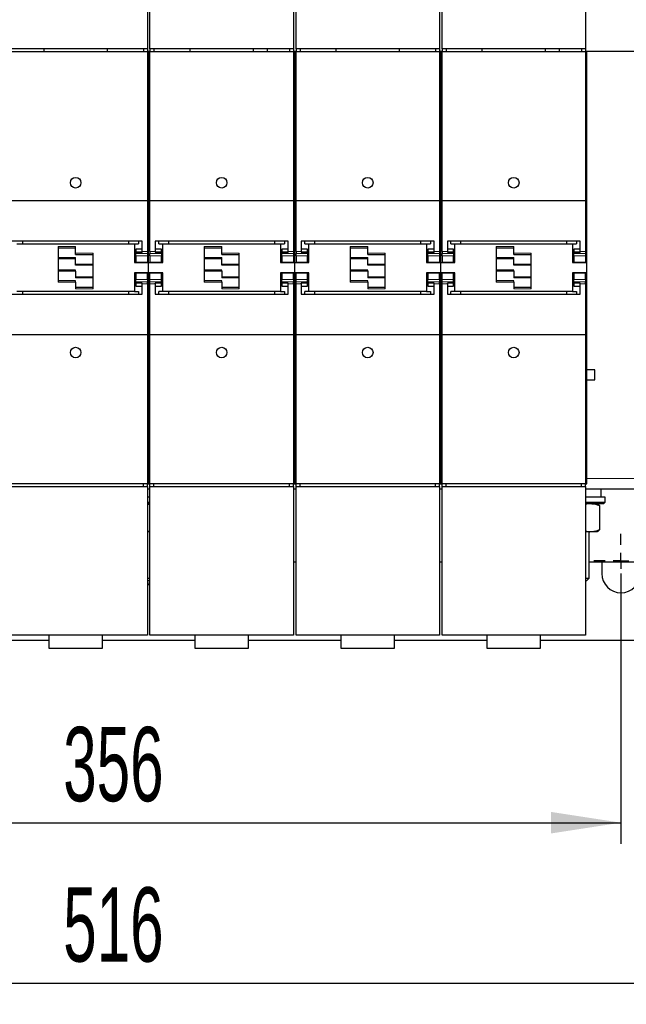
# Model space of a CAD drawing. Header units: millimetres. Extents: x 5 to 418, y 2 to 292.
# Tile 4 of 35: x 97 to 126, y 60 to 107. Entities that reach past the tile are written whole.
import ezdxf

# ---------------------------------------------------------------- set-up
doc = ezdxf.new("R2010")
doc.units = ezdxf.units.MM
doc.layers.add('SLD-0', color=7, linetype='Continuous')
doc.styles.add('SLDTEXTSTYLE0', font='TXT', dxfattribs={"width": 0.605})
doc.dimstyles.new('SLDDIMSTYLE0', dxfattribs={"dimtxt": 3.5, "dimasz": 3.302, "dimexe": 0, "dimexo": 0.0625, "dimgap": 0.875, "dimtad": 1, "dimlfac": 8, "dimrnd": 1e-09, "dimzin": 12, "dimdsep": 46, "dimtxsty": 'SLDTEXTSTYLE0', "dimsah": 1, "dimcen": 0.09, "dimadec": 0, "dimazin": 3, "dimtfac": 1, "dimtofl": 0, "dimtmove": 0, "dimatfit": 3, "dimfxl": 1, "dimfrac": 2, "dimtolj": 1, "dimtzin": 12, "dimarcsym": 0})

# ---------------------------------------------------------------- blocks, each defined once
blk = doc.blocks.new('_D_5')
at = {"layer": 'SLD-0', "color": 7}
for p, q in [((81.285, 80.691), (81.285, 67.953)), ((125.785, 80.691), (125.785, 67.953)), ((81.285, 68.953), (125.785, 68.953))]:
    blk.add_line(p, q, dxfattribs=at)
for points in [[(81.285, 68.953), (84.587, 68.445), (84.587, 69.461)], [(125.785, 68.953), (122.483, 69.461), (122.483, 68.445)]]:
    blk.add_solid(points, dxfattribs=at)
at = {"layer": 'SLD-0', "color": 7, "insert": (99.524, 73.464), "char_height": 3.5, "attachment_point": 1, "style": 'SLDTEXTSTYLE0'}
blk.add_mtext('356', dxfattribs=at)
blk = doc.blocks.new('_D_6')
at = {"layer": 'SLD-0', "color": 7}
for p, q in [((71.285, 80.691), (71.285, 60.398)), ((135.785, 80.003), (135.785, 60.398)), ((71.285, 61.398), (135.785, 61.398))]:
    blk.add_line(p, q, dxfattribs=at)
for points in [[(71.285, 61.398), (74.587, 60.89), (74.587, 61.906)], [(135.785, 61.398), (132.483, 61.906), (132.483, 60.89)]]:
    blk.add_solid(points, dxfattribs=at)
at = {"layer": 'SLD-0', "color": 7, "insert": (99.524, 65.91), "char_height": 3.5, "attachment_point": 1, "style": 'SLDTEXTSTYLE0'}
blk.add_mtext('516', dxfattribs=at)
blk = doc.blocks.new('SW_CENTERMARKSYMBOL_4')
at = {"layer": 'SLD-0', "color": 0}
for p, q in [((0, 0.75), (0, 1.28125)), ((-0.75, 0), (-1.28125, 0)), ((0, 0), (-0.375, 0)), ((0, 0), (0, 0.375)), ((0, 0), (0, -0.375)), ((0, 0), (0.375, 0)), ((0.75, 0), (1.28125, 0)), ((0, -0.75), (0, -1.28125))]:
    blk.add_line(p, q, dxfattribs=at)

msp = doc.modelspace()

# ---------------------------------------------------------------- linework, layer by layer
at = {"color": 7, "linetype": 'Continuous', "lineweight": 25}
for p, q in [((103.4847, 112.4095), (103.4847, 105.4095)), ((103.6097, 105.4095), (103.6097, 112.4095)), ((110.3597, 112.4095), (110.3597, 105.4095)), ((110.4847, 105.4095), (110.4847, 112.4095)), ((117.2347, 112.4095), (117.2347, 105.4095)), ((117.3597, 105.4095), (117.3597, 112.4095)), ((124.1097, 112.4095), (124.1097, 105.4095)), ((103.4847, 105.4095), (96.7347, 105.4095)), ((96.7347, 105.2845), (103.4847, 105.2845)), ((98.6097, 105.4095), (98.6097, 105.2845)), ((101.6097, 105.2845), (101.6097, 105.4095)), ((103.2972, 105.4095), (103.2972, 105.2845)), ((103.4847, 105.4095), (103.4847, 105.2845)), ((103.4847, 105.2845), (103.4847, 98.2593)), ((103.5472, 105.2845), (103.4847, 105.2845)), ((103.6097, 105.2845), (103.5472, 105.2845)), ((103.5472, 104.1408), (103.5472, 105.2845)), ((110.3597, 105.4095), (103.6097, 105.4095)), ((103.6097, 105.4095), (103.6097, 105.2845)), ((103.6097, 105.2845), (110.3597, 105.2845)), ((103.6097, 98.2593), (103.6097, 105.2845)), ((103.7972, 105.4095), (103.7972, 105.2845)), ((105.4847, 105.4095), (105.4847, 105.2845)), ((108.4847, 105.2845), (108.4847, 105.4095)), ((109.1347, 105.2845), (109.1347, 105.4095)), ((110.1722, 105.4095), (110.1722, 105.2845)), ((110.3597, 105.4095), (110.3597, 105.2845)), ((110.3597, 105.2845), (110.3597, 98.2593)), ((110.4222, 105.2845), (110.3597, 105.2845)), ((110.4222, 104.1408), (110.4222, 105.2845)), ((110.4847, 105.2845), (110.4222, 105.2845)), ((117.2347, 105.4095), (110.4847, 105.4095)), ((110.4847, 105.4095), (110.4847, 105.2845)), ((110.4847, 105.2845), (117.2347, 105.2845)), ((110.4847, 98.2593), (110.4847, 105.2845)), ((110.6722, 105.4095), (110.6722, 105.2845)), ((112.3597, 105.4095), (112.3597, 105.2845)), ((115.3597, 105.2845), (115.3597, 105.4095)), ((117.0472, 105.4095), (117.0472, 105.2845)), ((117.2347, 105.4095), (117.2347, 105.2845)), ((117.2347, 105.2845), (117.2347, 98.2593)), ((117.2972, 105.2845), (117.2347, 105.2845)), ((117.3597, 105.2845), (117.2972, 105.2845)), ((117.2972, 104.1408), (117.2972, 105.2845)), ((124.1097, 105.4095), (117.3597, 105.4095)), ((117.3597, 105.4095), (117.3597, 105.2845)), ((117.3597, 105.2845), (124.1097, 105.2845)), ((117.3597, 98.2593), (117.3597, 105.2845)), ((117.5472, 105.4095), (117.5472, 105.2845)), ((119.2347, 105.4095), (119.2347, 105.2845)), ((122.2347, 105.2845), (122.2347, 105.4095)), ((122.8847, 105.2845), (122.8847, 105.4095)), ((123.9222, 105.4095), (123.9222, 105.2845)), ((124.1097, 105.4095), (124.1097, 105.2845)), ((124.1097, 105.2845), (124.1097, 98.2593)), ((124.1722, 105.2845), (124.1097, 105.2845)), ((124.1722, 104.1408), (124.1722, 105.2845)), ((126.9254, 105.2845), (124.1722, 105.2845)), ((103.4847, 104.1408), (103.5472, 104.1408)), ((103.5472, 96.5359), (103.5472, 104.1408)), ((103.6097, 104.1408), (103.5472, 104.1408)), ((110.3597, 104.1408), (110.4222, 104.1408)), ((110.4222, 96.5359), (110.4222, 104.1408)), ((110.4847, 104.1408), (110.4222, 104.1408)), ((117.2347, 104.1408), (117.2972, 104.1408)), ((117.2972, 96.5359), (117.2972, 104.1408)), ((117.3597, 104.1408), (117.2972, 104.1408)), ((124.1097, 104.1408), (124.1722, 104.1408)), ((124.1722, 96.5359), (124.1722, 104.1408)), ((96.7347, 98.2593), (103.4847, 98.2593)), ((103.4847, 98.2593), (103.4847, 95.8553)), ((103.6097, 98.2593), (110.3597, 98.2593)), ((103.6097, 95.8553), (103.6097, 98.2593)), ((110.3597, 98.2593), (110.3597, 95.8553)), ((110.4847, 98.2593), (117.2347, 98.2593)), ((110.4847, 95.8553), (110.4847, 98.2593)), ((117.2347, 98.2593), (117.2347, 95.8553)), ((117.3597, 98.2593), (124.1097, 98.2593)), ((117.3597, 95.8553), (117.3597, 98.2593)), ((124.1097, 98.2593), (124.1097, 95.8553)), ((103.5472, 96.5359), (103.4847, 96.5359)), ((103.5472, 96.5359), (103.6097, 96.5359)), ((103.5472, 95.8805), (103.5472, 96.5359)), ((110.4222, 96.5359), (110.3597, 96.5359)), ((110.4222, 95.8805), (110.4222, 96.5359)), ((110.4222, 96.5359), (110.4847, 96.5359)), ((117.2972, 96.5359), (117.2347, 96.5359)), ((117.2972, 96.5359), (117.3597, 96.5359)), ((117.2972, 95.8805), (117.2972, 96.5359)), ((124.1722, 96.5359), (124.1097, 96.5359)), ((124.1722, 95.8805), (124.1722, 96.5359)), ((103.2347, 96.3474), (96.9847, 96.3474)), ((97.341, 96.222), (102.8785, 96.222)), ((97.6097, 96.3474), (97.6097, 96.222)), ((99.2847, 96.097), (99.2847, 94.4095)), ((99.2847, 96.0345), (100.1097, 96.0345)), ((100.1097, 95.7845), (100.1097, 96.097)), ((102.6097, 96.222), (102.6097, 96.3474)), ((102.8785, 96.222), (102.8785, 95.347)), ((102.8785, 96.222), (103.066, 96.222)), ((103.066, 96.3474), (103.066, 96.222)), ((103.2347, 95.8553), (103.2347, 96.3474)), ((110.1097, 96.3474), (103.8597, 96.3474)), ((103.8597, 96.3474), (103.8597, 95.8553)), ((104.0285, 96.222), (104.0285, 96.3474)), ((104.0285, 96.222), (104.216, 96.222)), ((104.216, 95.347), (104.216, 96.222)), ((104.216, 96.222), (109.7535, 96.222)), ((104.4847, 96.3474), (104.4847, 96.222)), ((106.1597, 96.097), (106.1597, 94.4095)), ((106.1597, 96.0345), (106.9847, 96.0345)), ((106.9847, 95.7845), (106.9847, 96.097)), ((109.4847, 96.222), (109.4847, 96.3474)), ((109.7535, 96.222), (109.7535, 95.347)), ((109.7535, 96.222), (109.941, 96.222)), ((109.941, 96.3474), (109.941, 96.222)), ((110.1097, 95.8553), (110.1097, 96.3474)), ((116.9847, 96.3474), (110.7347, 96.3474)), ((110.7347, 96.3474), (110.7347, 95.8553)), ((110.9035, 96.222), (110.9035, 96.3474)), ((110.9035, 96.222), (111.091, 96.222)), ((111.091, 95.347), (111.091, 96.222)), ((111.091, 96.222), (116.6285, 96.222)), ((111.3597, 96.3474), (111.3597, 96.222)), ((113.0347, 96.097), (113.0347, 94.4095)), ((113.0347, 96.0345), (113.8597, 96.0345)), ((113.8597, 95.7845), (113.8597, 96.097)), ((116.3597, 96.222), (116.3597, 96.3474)), ((116.6285, 96.222), (116.6285, 95.347)), ((116.6285, 96.222), (116.816, 96.222)), ((116.816, 96.3474), (116.816, 96.222)), ((116.9847, 95.8553), (116.9847, 96.3474)), ((123.8597, 96.3474), (117.6097, 96.3474)), ((117.6097, 96.3474), (117.6097, 95.8553)), ((117.7785, 96.222), (117.7785, 96.3474)), ((117.7785, 96.222), (117.966, 96.222)), ((117.966, 95.347), (117.966, 96.222)), ((117.966, 96.222), (123.5035, 96.222)), ((118.2347, 96.3474), (118.2347, 96.222)), ((119.9097, 96.097), (119.9097, 94.4095)), ((119.9097, 96.0345), (120.7347, 96.0345)), ((120.7347, 95.7845), (120.7347, 96.097)), ((123.2347, 96.222), (123.2347, 96.3474)), ((123.5035, 96.222), (123.5035, 95.347)), ((123.5035, 96.222), (123.691, 96.222)), ((123.691, 96.3474), (123.691, 96.222)), ((123.8597, 95.8553), (123.8597, 96.3474)), ((100.1097, 95.722), (100.1097, 95.7845)), ((100.1097, 95.722), (100.9347, 95.722)), ((100.1097, 95.2573), (100.1097, 95.5698)), ((100.9347, 94.097), (100.9347, 95.7845)), ((103.2347, 95.9689), (102.941, 95.9689)), ((102.941, 95.9689), (102.941, 95.8342)), ((102.941, 95.8342), (103.2347, 95.8342)), ((102.941, 95.8342), (102.941, 95.8235)), ((102.941, 95.8235), (102.941, 95.7669)), ((102.941, 95.8235), (103.2347, 95.8235)), ((102.941, 95.6595), (102.941, 95.7669)), ((102.941, 95.6595), (102.941, 95.3502)), ((103.2347, 95.8553), (103.2347, 95.8235)), ((103.4847, 95.8553), (103.4847, 95.7669)), ((103.4847, 95.7669), (103.4847, 95.6595)), ((103.4847, 95.6595), (103.4847, 95.3502)), ((103.5472, 95.347), (103.5472, 95.8805)), ((103.6097, 95.8553), (103.6097, 95.7669)), ((103.6097, 95.6595), (103.6097, 95.7669)), ((103.6097, 95.6595), (103.6097, 95.3502)), ((104.1535, 95.9689), (103.8597, 95.9689)), ((103.8597, 95.8553), (103.8597, 95.8235)), ((103.8597, 95.8342), (104.1535, 95.8342)), ((103.8597, 95.8235), (104.1535, 95.8235)), ((104.1535, 95.8342), (104.1535, 95.9689)), ((104.1535, 95.8235), (104.1535, 95.8342)), ((104.1535, 95.8235), (104.1535, 95.7669)), ((104.1535, 95.7669), (104.1535, 95.6595)), ((104.1535, 95.3502), (104.1535, 95.6595)), ((106.9847, 95.722), (106.9847, 95.7845)), ((106.9847, 95.722), (107.8097, 95.722)), ((106.9847, 95.2573), (106.9847, 95.5698)), ((107.8097, 94.097), (107.8097, 95.7845)), ((110.1097, 95.9689), (109.816, 95.9689)), ((109.816, 95.9689), (109.816, 95.8342)), ((109.816, 95.8342), (109.816, 95.8235)), ((109.816, 95.8342), (110.1097, 95.8342)), ((109.816, 95.8235), (109.816, 95.7669)), ((109.816, 95.8235), (110.1097, 95.8235)), ((109.816, 95.6595), (109.816, 95.7669)), ((109.816, 95.6595), (109.816, 95.3502)), ((110.1097, 95.8553), (110.1097, 95.8235)), ((110.3597, 95.8553), (110.3597, 95.7669)), ((110.3597, 95.7669), (110.3597, 95.6595)), ((110.3597, 95.6595), (110.3597, 95.3502)), ((110.4222, 95.347), (110.4222, 95.8805)), ((110.4847, 95.8553), (110.4847, 95.7669)), ((110.4847, 95.6595), (110.4847, 95.7669)), ((110.4847, 95.6595), (110.4847, 95.3502)), ((111.0285, 95.9689), (110.7347, 95.9689)), ((110.7347, 95.8553), (110.7347, 95.8235)), ((110.7347, 95.8342), (111.0285, 95.8342)), ((110.7347, 95.8235), (111.0285, 95.8235)), ((111.0285, 95.8342), (111.0285, 95.9689)), ((111.0285, 95.8235), (111.0285, 95.8342)), ((111.0285, 95.8235), (111.0285, 95.7669)), ((111.0285, 95.7669), (111.0285, 95.6595)), ((111.0285, 95.3502), (111.0285, 95.6595)), ((113.8597, 95.722), (113.8597, 95.7845)), ((113.8597, 95.722), (114.6847, 95.722)), ((113.8597, 95.2573), (113.8597, 95.5698)), ((114.6847, 94.097), (114.6847, 95.7845)), ((116.9847, 95.9689), (116.691, 95.9689)), ((116.691, 95.9689), (116.691, 95.8342)), ((116.691, 95.8342), (116.691, 95.8235)), ((116.691, 95.8342), (116.9847, 95.8342)), ((116.691, 95.8235), (116.691, 95.7669)), ((116.691, 95.8235), (116.9847, 95.8235)), ((116.691, 95.6595), (116.691, 95.7669)), ((116.691, 95.6595), (116.691, 95.3502)), ((116.9847, 95.8553), (116.9847, 95.8235)), ((117.2347, 95.8553), (117.2347, 95.7669)), ((117.2347, 95.7669), (117.2347, 95.6595)), ((117.2347, 95.6595), (117.2347, 95.3502)), ((117.2972, 95.347), (117.2972, 95.8805)), ((117.3597, 95.8553), (117.3597, 95.7669)), ((117.3597, 95.6595), (117.3597, 95.7669)), ((117.3597, 95.6595), (117.3597, 95.3502)), ((117.9035, 95.9689), (117.6097, 95.9689)), ((117.6097, 95.8553), (117.6097, 95.8235)), ((117.6097, 95.8342), (117.9035, 95.8342)), ((117.6097, 95.8235), (117.9035, 95.8235)), ((117.9035, 95.8342), (117.9035, 95.9689)), ((117.9035, 95.8235), (117.9035, 95.8342)), ((117.9035, 95.8235), (117.9035, 95.7669)), ((117.9035, 95.7669), (117.9035, 95.6595)), ((117.9035, 95.3502), (117.9035, 95.6595)), ((120.7347, 95.722), (120.7347, 95.7845)), ((120.7347, 95.722), (121.5597, 95.722)), ((120.7347, 95.2573), (120.7347, 95.5698)), ((121.5597, 94.097), (121.5597, 95.7845)), ((123.8597, 95.9689), (123.566, 95.9689)), ((123.566, 95.9689), (123.566, 95.8342)), ((123.566, 95.8342), (123.8597, 95.8342)), ((123.566, 95.8342), (123.566, 95.8235)), ((123.566, 95.8235), (123.566, 95.7669)), ((123.566, 95.8235), (123.8597, 95.8235)), ((123.566, 95.6595), (123.566, 95.7669)), ((123.566, 95.6595), (123.566, 95.3502)), ((123.8597, 95.8553), (123.8597, 95.8235)), ((124.1097, 95.8553), (124.1097, 95.7669)), ((124.1097, 95.7669), (124.1097, 95.6595)), ((124.1097, 95.6595), (124.1097, 95.3502)), ((124.1722, 95.347), (124.1722, 95.8805)), ((99.2847, 95.5283), (100.1097, 95.5283)), ((100.1097, 95.2454), (100.1097, 95.2573)), ((100.1097, 95.2158), (100.1097, 95.2454)), ((100.9347, 95.2158), (100.1097, 95.2158)), ((102.8785, 95.347), (103.5472, 95.347)), ((102.941, 95.3502), (103.4847, 95.3502)), ((103.5472, 95.347), (104.216, 95.347)), ((103.5472, 94.847), (103.5472, 95.347)), ((103.6097, 95.3502), (104.1535, 95.3502)), ((106.1597, 95.5283), (106.9847, 95.5283)), ((106.9847, 95.2454), (106.9847, 95.2573)), ((106.9847, 95.2158), (106.9847, 95.2454)), ((107.8097, 95.2158), (106.9847, 95.2158)), ((109.7535, 95.347), (110.4222, 95.347)), ((109.816, 95.3502), (110.3597, 95.3502)), ((110.4222, 94.847), (110.4222, 95.347)), ((110.4222, 95.347), (111.091, 95.347)), ((110.4847, 95.3502), (111.0285, 95.3502)), ((113.0347, 95.5283), (113.8597, 95.5283)), ((113.8597, 95.2454), (113.8597, 95.2573)), ((113.8597, 95.2158), (113.8597, 95.2454)), ((114.6847, 95.2158), (113.8597, 95.2158)), ((116.6285, 95.347), (117.2972, 95.347)), ((116.691, 95.3502), (117.2347, 95.3502)), ((117.2972, 95.347), (117.966, 95.347)), ((117.2972, 94.847), (117.2972, 95.347)), ((117.3597, 95.3502), (117.9035, 95.3502)), ((119.9097, 95.5283), (120.7347, 95.5283)), ((120.7347, 95.2454), (120.7347, 95.2573)), ((120.7347, 95.2158), (120.7347, 95.2454)), ((121.5597, 95.2158), (120.7347, 95.2158)), ((123.5035, 95.347), (124.1722, 95.347)), ((123.566, 95.3502), (124.1097, 95.3502)), ((124.1722, 94.847), (124.1722, 95.347)), ((100.1097, 94.9783), (99.2847, 94.9783)), ((100.1097, 94.9487), (100.1097, 94.9783)), ((100.1097, 94.9368), (100.1097, 94.9487)), ((100.1097, 94.9368), (100.1097, 94.6243)), ((100.1097, 94.6658), (100.9347, 94.6658)), ((103.5472, 94.847), (102.8785, 94.847)), ((102.8785, 94.847), (102.8785, 93.972)), ((103.4847, 94.8439), (102.941, 94.8439)), ((102.941, 94.8439), (102.941, 94.5345)), ((103.4847, 94.5345), (103.4847, 94.8439)), ((104.216, 94.847), (103.5472, 94.847)), ((103.5472, 94.3136), (103.5472, 94.847)), ((104.1535, 94.8439), (103.6097, 94.8439)), ((103.6097, 94.5345), (103.6097, 94.8439)), ((104.1535, 94.5345), (104.1535, 94.8439)), ((104.216, 93.972), (104.216, 94.847)), ((106.9847, 94.9783), (106.1597, 94.9783)), ((106.9847, 94.9487), (106.9847, 94.9783)), ((106.9847, 94.9368), (106.9847, 94.9487)), ((106.9847, 94.9368), (106.9847, 94.6243)), ((106.9847, 94.6658), (107.8097, 94.6658)), ((110.4222, 94.847), (109.7535, 94.847)), ((109.7535, 94.847), (109.7535, 93.972)), ((110.3597, 94.8439), (109.816, 94.8439)), ((109.816, 94.8439), (109.816, 94.5345)), ((110.3597, 94.5345), (110.3597, 94.8439)), ((110.4222, 94.3136), (110.4222, 94.847)), ((111.091, 94.847), (110.4222, 94.847)), ((111.0285, 94.8439), (110.4847, 94.8439)), ((110.4847, 94.5345), (110.4847, 94.8439)), ((111.0285, 94.5345), (111.0285, 94.8439)), ((111.091, 93.972), (111.091, 94.847)), ((113.8597, 94.9783), (113.0347, 94.9783)), ((113.8597, 94.9487), (113.8597, 94.9783)), ((113.8597, 94.9368), (113.8597, 94.9487)), ((113.8597, 94.9368), (113.8597, 94.6243)), ((113.8597, 94.6658), (114.6847, 94.6658)), ((117.2972, 94.847), (116.6285, 94.847)), ((116.6285, 94.847), (116.6285, 93.972)), ((117.2347, 94.8439), (116.691, 94.8439)), ((116.691, 94.8439), (116.691, 94.5345)), ((117.2347, 94.5345), (117.2347, 94.8439)), ((117.966, 94.847), (117.2972, 94.847)), ((117.2972, 94.3136), (117.2972, 94.847)), ((117.9035, 94.8439), (117.3597, 94.8439)), ((117.3597, 94.5345), (117.3597, 94.8439)), ((117.9035, 94.5345), (117.9035, 94.8439)), ((117.966, 93.972), (117.966, 94.847)), ((120.7347, 94.9783), (119.9097, 94.9783)), ((120.7347, 94.9487), (120.7347, 94.9783)), ((120.7347, 94.9368), (120.7347, 94.9487)), ((120.7347, 94.9368), (120.7347, 94.6243)), ((120.7347, 94.6658), (121.5597, 94.6658)), ((124.1722, 94.847), (123.5035, 94.847)), ((123.5035, 94.847), (123.5035, 93.972)), ((124.1097, 94.8439), (123.566, 94.8439)), ((123.566, 94.8439), (123.566, 94.5345)), ((124.1097, 94.5345), (124.1097, 94.8439)), ((124.1722, 94.3136), (124.1722, 94.847)), ((100.1097, 94.472), (99.2847, 94.472)), ((100.1097, 94.4095), (100.1097, 94.472)), ((100.1097, 94.4095), (100.1097, 94.097)), ((100.9347, 94.1595), (100.1097, 94.1595)), ((102.941, 94.4272), (102.941, 94.5345)), ((102.941, 94.3705), (102.941, 94.4272)), ((103.2347, 94.3705), (102.941, 94.3705)), ((102.941, 94.3705), (102.941, 94.3598)), ((103.2347, 94.3598), (102.941, 94.3598)), ((102.941, 94.3598), (102.941, 94.2252)), ((102.941, 94.2252), (103.2347, 94.2252)), ((103.2347, 94.3388), (103.2347, 94.3705)), ((103.2347, 93.8467), (103.2347, 94.3388)), ((103.4847, 94.5345), (103.4847, 94.4272)), ((103.4847, 94.3388), (103.4847, 94.4272)), ((103.4847, 94.3388), (103.4847, 91.9348)), ((103.5472, 93.6582), (103.5472, 94.3136)), ((103.6097, 94.4272), (103.6097, 94.5345)), ((103.6097, 94.3388), (103.6097, 94.4272)), ((103.6097, 91.9348), (103.6097, 94.3388)), ((104.1535, 94.3705), (103.8597, 94.3705)), ((103.8597, 94.3388), (103.8597, 94.3705)), ((104.1535, 94.3598), (103.8597, 94.3598)), ((103.8597, 94.3388), (103.8597, 93.8467)), ((103.8597, 94.2252), (104.1535, 94.2252)), ((104.1535, 94.4272), (104.1535, 94.5345)), ((104.1535, 94.3705), (104.1535, 94.4272)), ((104.1535, 94.3598), (104.1535, 94.3705)), ((104.1535, 94.2252), (104.1535, 94.3598)), ((106.9847, 94.472), (106.1597, 94.472)), ((106.9847, 94.4095), (106.9847, 94.472)), ((106.9847, 94.4095), (106.9847, 94.097)), ((107.8097, 94.1595), (106.9847, 94.1595)), ((109.816, 94.4272), (109.816, 94.5345)), ((109.816, 94.3705), (109.816, 94.4272)), ((110.1097, 94.3705), (109.816, 94.3705)), ((109.816, 94.3705), (109.816, 94.3598)), ((110.1097, 94.3598), (109.816, 94.3598)), ((109.816, 94.3598), (109.816, 94.2252)), ((109.816, 94.2252), (110.1097, 94.2252)), ((110.1097, 94.3388), (110.1097, 94.3705)), ((110.1097, 93.8467), (110.1097, 94.3388)), ((110.3597, 94.5345), (110.3597, 94.4272)), ((110.3597, 94.3388), (110.3597, 94.4272)), ((110.3597, 94.3388), (110.3597, 91.9348)), ((110.4222, 93.6582), (110.4222, 94.3136)), ((110.4847, 94.4272), (110.4847, 94.5345)), ((110.4847, 94.3388), (110.4847, 94.4272)), ((110.4847, 91.9348), (110.4847, 94.3388)), ((111.0285, 94.3705), (110.7347, 94.3705)), ((110.7347, 94.3388), (110.7347, 94.3705)), ((111.0285, 94.3598), (110.7347, 94.3598)), ((110.7347, 94.3388), (110.7347, 93.8467)), ((110.7347, 94.2252), (111.0285, 94.2252)), ((111.0285, 94.4272), (111.0285, 94.5345)), ((111.0285, 94.3705), (111.0285, 94.4272)), ((111.0285, 94.3598), (111.0285, 94.3705)), ((111.0285, 94.2252), (111.0285, 94.3598)), ((113.8597, 94.472), (113.0347, 94.472)), ((113.8597, 94.4095), (113.8597, 94.472)), ((113.8597, 94.4095), (113.8597, 94.097)), ((114.6847, 94.1595), (113.8597, 94.1595)), ((116.691, 94.4272), (116.691, 94.5345)), ((116.691, 94.3705), (116.691, 94.4272)), ((116.9847, 94.3705), (116.691, 94.3705)), ((116.691, 94.3705), (116.691, 94.3598)), ((116.9847, 94.3598), (116.691, 94.3598)), ((116.691, 94.3598), (116.691, 94.2252)), ((116.691, 94.2252), (116.9847, 94.2252)), ((116.9847, 94.3388), (116.9847, 94.3705)), ((116.9847, 93.8467), (116.9847, 94.3388)), ((117.2347, 94.5345), (117.2347, 94.4272)), ((117.2347, 94.3388), (117.2347, 94.4272)), ((117.2347, 94.3388), (117.2347, 91.9348)), ((117.2972, 93.6582), (117.2972, 94.3136)), ((117.3597, 94.4272), (117.3597, 94.5345)), ((117.3597, 94.3388), (117.3597, 94.4272)), ((117.3597, 91.9348), (117.3597, 94.3388)), ((117.9035, 94.3705), (117.6097, 94.3705)), ((117.6097, 94.3388), (117.6097, 94.3705)), ((117.9035, 94.3598), (117.6097, 94.3598)), ((117.6097, 94.3388), (117.6097, 93.8467)), ((117.6097, 94.2252), (117.9035, 94.2252)), ((117.9035, 94.4272), (117.9035, 94.5345)), ((117.9035, 94.3705), (117.9035, 94.4272)), ((117.9035, 94.3598), (117.9035, 94.3705)), ((117.9035, 94.2252), (117.9035, 94.3598)), ((120.7347, 94.472), (119.9097, 94.472)), ((120.7347, 94.4095), (120.7347, 94.472)), ((120.7347, 94.4095), (120.7347, 94.097)), ((121.5597, 94.1595), (120.7347, 94.1595)), ((123.566, 94.4272), (123.566, 94.5345)), ((123.566, 94.3705), (123.566, 94.4272)), ((123.8597, 94.3705), (123.566, 94.3705)), ((123.566, 94.3705), (123.566, 94.3598)), ((123.8597, 94.3598), (123.566, 94.3598)), ((123.566, 94.3598), (123.566, 94.2252)), ((123.566, 94.2252), (123.8597, 94.2252)), ((123.8597, 94.3388), (123.8597, 94.3705)), ((123.8597, 93.8467), (123.8597, 94.3388)), ((124.1097, 94.5345), (124.1097, 94.4272)), ((124.1097, 94.3388), (124.1097, 94.4272)), ((124.1097, 94.3388), (124.1097, 91.9348)), ((124.1722, 93.6582), (124.1722, 94.3136)), ((96.9847, 93.8467), (103.2347, 93.8467)), ((102.8785, 93.972), (97.341, 93.972)), ((97.6097, 93.972), (97.6097, 93.8467)), ((102.6097, 93.8467), (102.6097, 93.972)), ((102.8785, 93.972), (103.066, 93.972)), ((103.066, 93.972), (103.066, 93.8467)), ((103.8597, 93.8467), (110.1097, 93.8467)), ((104.0285, 93.8467), (104.0285, 93.972)), ((104.216, 93.972), (104.0285, 93.972)), ((109.7535, 93.972), (104.216, 93.972)), ((104.4847, 93.972), (104.4847, 93.8467)), ((109.4847, 93.8467), (109.4847, 93.972)), ((109.7535, 93.972), (109.941, 93.972)), ((109.941, 93.972), (109.941, 93.8467)), ((110.7347, 93.8467), (116.9847, 93.8467)), ((110.9035, 93.8467), (110.9035, 93.972)), ((111.091, 93.972), (110.9035, 93.972)), ((116.6285, 93.972), (111.091, 93.972)), ((111.3597, 93.972), (111.3597, 93.8467)), ((116.3597, 93.8467), (116.3597, 93.972)), ((116.6285, 93.972), (116.816, 93.972)), ((116.816, 93.972), (116.816, 93.8467)), ((117.6097, 93.8467), (123.8597, 93.8467)), ((117.7785, 93.8467), (117.7785, 93.972)), ((117.966, 93.972), (117.7785, 93.972)), ((123.5035, 93.972), (117.966, 93.972)), ((118.2347, 93.972), (118.2347, 93.8467)), ((123.2347, 93.8467), (123.2347, 93.972)), ((123.5035, 93.972), (123.691, 93.972)), ((123.691, 93.972), (123.691, 93.8467)), ((103.4847, 93.6582), (103.5472, 93.6582)), ((103.5472, 86.0533), (103.5472, 93.6582)), ((103.6097, 93.6582), (103.5472, 93.6582)), ((110.3597, 93.6582), (110.4222, 93.6582)), ((110.4222, 86.0533), (110.4222, 93.6582)), ((110.4847, 93.6582), (110.4222, 93.6582)), ((117.2347, 93.6582), (117.2972, 93.6582)), ((117.2972, 86.0533), (117.2972, 93.6582)), ((117.3597, 93.6582), (117.2972, 93.6582)), ((124.1097, 93.6582), (124.1722, 93.6582)), ((124.1722, 86.0533), (124.1722, 93.6582)), ((103.4847, 91.9348), (96.7347, 91.9348)), ((103.4847, 91.9348), (103.4847, 84.9095)), ((103.6097, 84.9095), (103.6097, 91.9348)), ((110.3597, 91.9348), (103.6097, 91.9348)), ((110.3597, 91.9348), (110.3597, 84.9095)), ((117.2347, 91.9348), (110.4847, 91.9348)), ((110.4847, 84.9095), (110.4847, 91.9348)), ((117.2347, 91.9348), (117.2347, 84.9095)), ((117.3597, 84.9095), (117.3597, 91.9348)), ((124.1097, 91.9348), (117.3597, 91.9348)), ((124.1097, 91.9348), (124.1097, 84.9095)), ((124.5535, 90.2833), (124.1722, 90.2833)), ((124.5535, 89.8108), (124.5535, 90.2833)), ((124.1722, 89.8108), (124.5535, 89.8108)), ((103.5472, 86.0533), (103.4847, 86.0533)), ((103.6097, 86.0533), (103.5472, 86.0533)), ((103.5472, 84.9095), (103.5472, 86.0533)), ((110.4222, 86.0533), (110.3597, 86.0533)), ((110.4222, 84.9095), (110.4222, 86.0533)), ((110.4847, 86.0533), (110.4222, 86.0533)), ((117.2972, 86.0533), (117.2347, 86.0533)), ((117.3597, 86.0533), (117.2972, 86.0533)), ((117.2972, 84.9095), (117.2972, 86.0533)), ((124.1722, 86.0533), (124.1097, 86.0533)), ((124.1722, 84.9095), (124.1722, 86.0533)), ((103.4847, 84.9095), (96.7347, 84.9095)), ((103.2972, 84.7845), (103.2972, 84.9095)), ((103.4847, 84.7845), (103.4847, 84.9095)), ((103.4847, 84.9095), (103.5472, 84.9095)), ((103.5472, 84.9095), (103.6097, 84.9095)), ((110.3597, 84.9095), (103.6097, 84.9095)), ((103.6097, 84.7845), (103.6097, 84.9095)), ((103.7972, 84.7845), (103.7972, 84.9095)), ((110.1722, 84.7845), (110.1722, 84.9095)), ((110.3597, 84.7845), (110.3597, 84.9095)), ((110.3597, 84.9095), (110.4222, 84.9095)), ((110.4222, 84.9095), (110.4847, 84.9095)), ((117.2347, 84.9095), (110.4847, 84.9095)), ((110.4847, 84.7845), (110.4847, 84.9095)), ((110.6722, 84.7845), (110.6722, 84.9095)), ((117.0472, 84.7845), (117.0472, 84.9095)), ((117.2347, 84.7845), (117.2347, 84.9095)), ((117.2347, 84.9095), (117.2972, 84.9095)), ((117.2972, 84.9095), (117.3597, 84.9095)), ((124.1097, 84.9095), (117.3597, 84.9095)), ((117.3597, 84.7845), (117.3597, 84.9095)), ((117.5472, 84.7845), (117.5472, 84.9095)), ((123.9222, 84.7845), (123.9222, 84.9095)), ((124.1097, 84.7845), (124.1097, 84.9095)), ((124.1097, 84.9095), (124.1722, 84.9095)), ((96.7347, 84.7845), (103.4847, 84.7845)), ((103.4847, 84.7845), (103.4847, 77.7845)), ((103.6097, 84.6595), (103.4847, 84.6595)), ((103.6097, 84.7845), (110.3597, 84.7845)), ((103.6097, 77.7845), (103.6097, 84.7845)), ((110.3597, 84.7845), (110.3597, 77.7845)), ((110.4847, 84.6595), (110.3597, 84.6595)), ((110.4847, 84.7845), (117.2347, 84.7845)), ((110.4847, 77.7845), (110.4847, 84.7845)), ((117.2347, 84.7845), (117.2347, 77.7845)), ((117.3597, 84.6595), (117.2347, 84.6595)), ((117.3597, 84.7845), (124.1097, 84.7845)), ((117.3597, 77.7845), (117.3597, 84.7845)), ((124.1097, 84.7845), (124.1097, 77.7845)), ((131.0347, 84.6595), (124.1097, 84.6595)), ((124.8472, 84.2845), (124.8472, 84.6595)), ((103.6097, 84.2845), (103.4847, 84.2845)), ((103.4847, 84.0502), (103.6097, 84.0502)), ((103.6097, 83.972), (103.4847, 83.972)), ((125.0347, 84.2845), (124.1097, 84.2845)), ((124.1097, 84.0502), (125.0347, 84.0502)), ((124.9566, 83.972), (124.1097, 83.972)), ((124.696, 83.9511), (124.6597, 83.972)), ((124.9566, 83.972), (125.0347, 84.0502)), ((125.0347, 84.0502), (125.0347, 84.2845)), ((124.7839, 82.76), (124.7839, 83.8716)), ((103.6097, 82.6595), (103.4847, 82.6595)), ((124.3172, 82.6595), (124.1097, 82.6595)), ((124.2847, 80.472), (124.2847, 82.6595)), ((124.6597, 82.6595), (124.3172, 82.6595)), ((124.6597, 82.6595), (124.6962, 82.6806)), ((110.4847, 81.2251), (110.3472, 81.222)), ((117.3597, 81.222), (117.2347, 81.222)), ((130.3472, 81.222), (124.2847, 81.222)), ((124.8785, 81.222), (124.8785, 80.6908)), ((103.4847, 80.472), (103.6097, 80.472)), ((103.6097, 80.347), (103.4847, 80.347)), ((124.1097, 80.472), (124.2847, 80.472)), ((124.1597, 80.347), (124.1097, 80.347)), ((124.1597, 80.347), (124.2847, 80.472)), ((98.8597, 77.5345), (94.4847, 77.5345)), ((103.4847, 77.7845), (96.7347, 77.7845)), ((98.8597, 77.1595), (98.8597, 77.7845)), ((101.3597, 77.7845), (101.3597, 77.1595)), ((105.7347, 77.5345), (101.3597, 77.5345)), ((110.3597, 77.7845), (103.6097, 77.7845)), ((105.7347, 77.1595), (105.7347, 77.7845)), ((108.2347, 77.7845), (108.2347, 77.1595)), ((112.6097, 77.5345), (108.2347, 77.5345)), ((117.2347, 77.7845), (110.4847, 77.7845)), ((112.6097, 77.1595), (112.6097, 77.7845)), ((115.1097, 77.7845), (115.1097, 77.1595)), ((119.4847, 77.5345), (115.1097, 77.5345)), ((124.1097, 77.7845), (117.3597, 77.7845)), ((119.4847, 77.1595), (119.4847, 77.7845)), ((121.9847, 77.7845), (121.9847, 77.1595)), ((138.0347, 77.5345), (121.9847, 77.5345)), ((101.3597, 77.1595), (98.8597, 77.1595)), ((108.2347, 77.1595), (105.7347, 77.1595)), ((115.1097, 77.1595), (112.6097, 77.1595)), ((121.9847, 77.1595), (119.4847, 77.1595))]:
    msp.add_line(p, q, dxfattribs=at)
at = {"color": 7, "linetype": 'Continuous', "lineweight": 18}
for p, q in [((100.1097, 96.097), (99.2847, 96.097)), ((106.9847, 96.097), (106.1597, 96.097)), ((113.8597, 96.097), (113.0347, 96.097)), ((120.7347, 96.097), (119.9097, 96.097)), ((100.1097, 95.5698), (99.2847, 95.5698)), ((99.2847, 95.5579), (100.1097, 95.5579)), ((100.9347, 95.7845), (100.1097, 95.7845)), ((102.8785, 95.8805), (102.941, 95.8805)), ((102.941, 95.7669), (103.4847, 95.7669)), ((103.4847, 95.6595), (102.941, 95.6595)), ((103.4847, 95.8553), (103.2347, 95.8553)), ((103.4847, 95.8805), (103.5472, 95.8805)), ((103.5472, 95.8805), (103.6097, 95.8805)), ((103.8597, 95.8553), (103.6097, 95.8553)), ((104.1535, 95.7669), (103.6097, 95.7669)), ((104.1535, 95.6595), (103.6097, 95.6595)), ((104.1535, 95.8805), (104.216, 95.8805)), ((106.9847, 95.5698), (106.1597, 95.5698)), ((106.1597, 95.5579), (106.9847, 95.5579)), ((107.8097, 95.7845), (106.9847, 95.7845)), ((109.7535, 95.8805), (109.816, 95.8805)), ((109.816, 95.7669), (110.3597, 95.7669)), ((110.3597, 95.6595), (109.816, 95.6595)), ((110.3597, 95.8553), (110.1097, 95.8553)), ((110.3597, 95.8805), (110.4222, 95.8805)), ((110.4222, 95.8805), (110.4847, 95.8805)), ((110.7347, 95.8553), (110.4847, 95.8553)), ((111.0285, 95.7669), (110.4847, 95.7669)), ((111.0285, 95.6595), (110.4847, 95.6595)), ((111.0285, 95.8805), (111.091, 95.8805)), ((113.8597, 95.5698), (113.0347, 95.5698)), ((113.0347, 95.5579), (113.8597, 95.5579)), ((114.6847, 95.7845), (113.8597, 95.7845)), ((116.6285, 95.8805), (116.691, 95.8805)), ((116.691, 95.7669), (117.2347, 95.7669)), ((117.2347, 95.6595), (116.691, 95.6595)), ((117.2347, 95.8553), (116.9847, 95.8553)), ((117.2347, 95.8805), (117.2972, 95.8805)), ((117.2972, 95.8805), (117.3597, 95.8805)), ((117.6097, 95.8553), (117.3597, 95.8553)), ((117.9035, 95.7669), (117.3597, 95.7669)), ((117.9035, 95.6595), (117.3597, 95.6595)), ((117.9035, 95.8805), (117.966, 95.8805)), ((120.7347, 95.5698), (119.9097, 95.5698)), ((119.9097, 95.5579), (120.7347, 95.5579)), ((121.5597, 95.7845), (120.7347, 95.7845)), ((123.5035, 95.8805), (123.566, 95.8805)), ((123.566, 95.7669), (124.1097, 95.7669)), ((124.1097, 95.6595), (123.566, 95.6595)), ((124.1097, 95.8553), (123.8597, 95.8553)), ((124.1097, 95.8805), (124.1722, 95.8805)), ((100.9347, 95.2573), (100.1097, 95.2573)), ((100.1097, 95.2454), (100.9347, 95.2454)), ((107.8097, 95.2573), (106.9847, 95.2573)), ((106.9847, 95.2454), (107.8097, 95.2454)), ((114.6847, 95.2573), (113.8597, 95.2573)), ((113.8597, 95.2454), (114.6847, 95.2454)), ((121.5597, 95.2573), (120.7347, 95.2573)), ((120.7347, 95.2454), (121.5597, 95.2454)), ((100.1097, 94.9487), (99.2847, 94.9487)), ((99.2847, 94.9368), (100.1097, 94.9368)), ((100.9347, 94.6362), (100.1097, 94.6362)), ((100.1097, 94.6243), (100.9347, 94.6243)), ((106.9847, 94.9487), (106.1597, 94.9487)), ((106.1597, 94.9368), (106.9847, 94.9368)), ((107.8097, 94.6362), (106.9847, 94.6362)), ((106.9847, 94.6243), (107.8097, 94.6243)), ((113.8597, 94.9487), (113.0347, 94.9487)), ((113.0347, 94.9368), (113.8597, 94.9368)), ((114.6847, 94.6362), (113.8597, 94.6362)), ((113.8597, 94.6243), (114.6847, 94.6243)), ((120.7347, 94.9487), (119.9097, 94.9487)), ((119.9097, 94.9368), (120.7347, 94.9368)), ((121.5597, 94.6362), (120.7347, 94.6362)), ((120.7347, 94.6243), (121.5597, 94.6243)), ((99.2847, 94.4095), (100.1097, 94.4095)), ((102.941, 94.3136), (102.8785, 94.3136)), ((102.941, 94.5345), (103.4847, 94.5345)), ((102.941, 94.4272), (103.4847, 94.4272)), ((103.2347, 94.3388), (103.4847, 94.3388)), ((103.5472, 94.3136), (103.4847, 94.3136)), ((103.6097, 94.3136), (103.5472, 94.3136)), ((103.6097, 94.5345), (104.1535, 94.5345)), ((104.1535, 94.4272), (103.6097, 94.4272)), ((103.6097, 94.3388), (103.8597, 94.3388)), ((104.216, 94.3136), (104.1535, 94.3136)), ((106.1597, 94.4095), (106.9847, 94.4095)), ((109.816, 94.3136), (109.7535, 94.3136)), ((109.816, 94.5345), (110.3597, 94.5345)), ((109.816, 94.4272), (110.3597, 94.4272)), ((110.1097, 94.3388), (110.3597, 94.3388)), ((110.4222, 94.3136), (110.3597, 94.3136)), ((110.4847, 94.3136), (110.4222, 94.3136)), ((110.4847, 94.5345), (111.0285, 94.5345)), ((111.0285, 94.4272), (110.4847, 94.4272)), ((110.4847, 94.3388), (110.7347, 94.3388)), ((111.091, 94.3136), (111.0285, 94.3136)), ((113.0347, 94.4095), (113.8597, 94.4095)), ((116.691, 94.3136), (116.6285, 94.3136)), ((116.691, 94.5345), (117.2347, 94.5345)), ((116.691, 94.4272), (117.2347, 94.4272)), ((116.9847, 94.3388), (117.2347, 94.3388)), ((117.2972, 94.3136), (117.2347, 94.3136)), ((117.3597, 94.3136), (117.2972, 94.3136)), ((117.3597, 94.5345), (117.9035, 94.5345)), ((117.9035, 94.4272), (117.3597, 94.4272)), ((117.3597, 94.3388), (117.6097, 94.3388)), ((117.966, 94.3136), (117.9035, 94.3136)), ((119.9097, 94.4095), (120.7347, 94.4095)), ((123.566, 94.3136), (123.5035, 94.3136)), ((123.566, 94.5345), (124.1097, 94.5345)), ((123.566, 94.4272), (124.1097, 94.4272)), ((123.8597, 94.3388), (124.1097, 94.3388)), ((124.1722, 94.3136), (124.1097, 94.3136)), ((100.1097, 94.097), (100.9347, 94.097)), ((106.9847, 94.097), (107.8097, 94.097)), ((113.8597, 94.097), (114.6847, 94.097)), ((120.7347, 94.097), (121.5597, 94.097)), ((131.0347, 85.1595), (124.1722, 85.1595))]:
    msp.add_line(p, q, dxfattribs=at)
at = {"color": 7, "linetype": 'Continuous', "lineweight": 25}
for centre in [(100.1097, 99.0977), (106.9847, 99.0977), (113.8597, 99.0977), (120.7347, 99.0977), (100.1097, 91.0964), (106.9847, 91.0964), (113.8597, 91.0964), (120.7347, 91.0964)]:
    msp.add_circle(centre, 0.25, dxfattribs=at)
msp.add_arc((125.7847, 80.6908), 0.9063, 180, 0, dxfattribs=at)
for points, knots in [([(103.6097, 83.9289), (103.5881, 83.935), (103.5471, 83.9464), (103.5048, 83.9486), (103.4847, 83.9496)], [0, 0, 0, 0, 0.526906, 1, 1, 1, 1]), ([(124.3172, 83.972), (124.2795, 83.972), (124.2095, 83.972), (124.1412, 83.9505), (124.1097, 83.9405)], [0, 0, 0, 0, 0.5382799, 1, 1, 1, 1]), ([(124.7839, 83.8716), (124.7506, 83.8845), (124.5986, 83.9437), (124.4406, 83.9596), (124.3172, 83.972)], [0, 0, 0, 0, 0.2189524, 1, 1, 1, 1]), ([(124.7839, 83.8716), (124.7584, 83.9025), (124.729, 83.9381), (124.6986, 83.9473), (124.6946, 83.9486)], [0, 0, 0, 0, 0.8686966, 1, 1, 1, 1]), ([(103.4847, 82.6821), (103.5103, 82.6837), (103.5526, 82.6863), (103.5935, 82.6974), (103.6097, 82.7018)], [0, 0, 0, 0, 0.6044841, 1, 1, 1, 1]), ([(124.1097, 82.6911), (124.1412, 82.6811), (124.2095, 82.6596), (124.2795, 82.6595), (124.3172, 82.6595)], [0, 0, 0, 0, 0.4617201, 1, 1, 1, 1]), ([(124.3172, 82.6595), (124.4406, 82.672), (124.5986, 82.6878), (124.7506, 82.7471), (124.7839, 82.76)], [0, 0, 0, 0, 0.7810476, 1, 1, 1, 1]), ([(124.6946, 82.6834), (124.6999, 82.6853), (124.7303, 82.6962), (124.7597, 82.7312), (124.7839, 82.76)], [0, 0, 0, 0, 0.1771092, 1, 1, 1, 1]), ([(103.6097, 80.1595), (103.5848, 80.1595), (103.5431, 80.1595), (103.5014, 80.1595), (103.4847, 80.1595)], [0, 0, 0, 0, 0.599063, 1, 1, 1, 1])]:
    msp.add_open_spline(points, degree=3, knots=knots, dxfattribs=at)
at = {"color": 7, "linetype": 'Continuous', "lineweight": 18}
msp.add_open_spline([(103.4847, 80.2357), (103.5014, 80.2356), (103.5431, 80.2352), (103.5848, 80.2356), (103.6097, 80.2359)], degree=3, knots=[0, 0, 0, 0, 0.4009384, 1, 1, 1, 1], dxfattribs=at)

# ---------------------------------------------------------------- block references
at = {"layer": 'SLD-0'}
msp.add_blockref('SW_CENTERMARKSYMBOL_4', (125.7847, 81.2845), dxfattribs=at)

# ---------------------------------------------------------------- dimensions: what is measured, and where the dimension line sits
at = {"layer": 'SLD-0', "color": 7}
for base, p1, p2, picture, middle in [((135.7847, 61.3984), (71.2847, 80.6908), (135.7847, 80.0033), '_D_6', (103.5347, 61.3984)), ((125.7847, 68.9525), (81.2847, 80.6908), (125.7847, 80.6908), '_D_5', (103.5347, 68.9525))]:
    dim = msp.add_linear_dim(base=base, p1=p1, p2=p2, dimstyle='SLDDIMSTYLE0', dxfattribs=at)
    dim.commit()
    dim.dimension.update_dxf_attribs({"geometry": picture, "text_midpoint": middle, "dimtype": 160})

doc.saveas('drawing.dxf')
